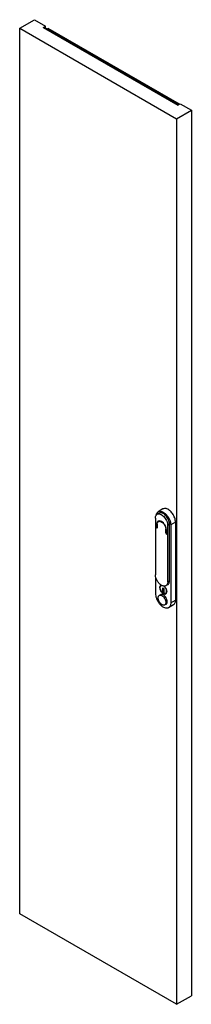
# Model space of a CAD drawing. Header units: millimetres. Extents: x 587 to 892, y 159 to 1907.
import ezdxf

# ---------------------------------------------------------------- set-up
doc = ezdxf.new("R2010")
doc.units = ezdxf.units.MM
doc.header["$LTSCALE"] = 134.339883
doc.layers.get('0').update_dxf_attribs({"linetype": 'CONTINUOUS'})

msp = doc.modelspace()

# ---------------------------------------------------------------- linework, layer by layer
at = {"color": 7}
for p, q in [((587.5, 1891.7), (613.8, 1906.9)), ((613.8, 1906.9), (633.6, 1895.4)), ((587.5, 319.9), (587.5, 1891.7)), ((587.5, 1891.7), (866.1, 1730.8)), ((629.2, 1892.9), (633.6, 1895.4)), ((629.2, 1892.9), (868.2, 1754.9)), ((633.6, 1894.4), (630.1, 1892.4)), ((632.2, 1893), (632.2, 1891.1)), ((632.2, 1893), (869.8, 1755.9)), ((633.6, 1894.4), (633.6, 1895.4)), ((638.1, 1891.2), (636.8, 1890.4)), ((871.2, 1756.7), (638.1, 1891.2)), ((868.2, 1754.9), (872.6, 1757.4)), ((872.6, 1757.4), (892.4, 1746)), ((866.1, 1730.8), (892.4, 1746)), ((866.1, 1730.8), (866.1, 159.1)), ((892.4, 1746), (892.4, 174.2)), ((842, 1038.3), (833.5, 1033.4)), ((828.5, 1021.8), (828.5, 921.8)), ((835, 1030.8), (831.7, 1028.9)), ((836.2, 1017.2), (833.6, 1016.7)), ((836.2, 1017.2), (833.9, 1015.9)), ((837.9, 1016.6), (837.2, 1016.3)), ((842, 1014), (841.6, 1013.7)), ((864.3, 1014.8), (855.8, 1009.9)), ((864.3, 1014.8), (864.3, 876.4)), ((831.1, 1005.6), (828.5, 1005.4)), ((828.5, 1005.4), (829.8, 1004.9)), ((829.8, 1004.9), (831, 1005.6)), ((831.6, 1004.8), (830.9, 1004.4)), ((830.9, 1004.4), (831.4, 1004.4)), ((831.7, 1011.7), (831.1, 1011.3)), ((831.1, 1005.6), (831.1, 1011.3)), ((831.6, 1005.9), (831.1, 1005.6)), ((831.4, 1004.4), (831.6, 1004.8)), ((831.6, 1011.3), (831.6, 1006.1)), ((831.6, 1006.1), (831.6, 1004.8)), ((847.6, 1002.6), (847.2, 1002.3)), ((847.2, 1001.6), (847.2, 1002.3)), ((847.7, 1001.9), (847.2, 1001.6)), ((847.2, 995.8), (847.2, 1001.6)), ((847.7, 997.4), (847.2, 997.1)), ((847.7, 1001.7), (847.7, 996)), ((853.7, 1011.5), (850.4, 1009.6)), ((853.7, 1011.1), (850.4, 1009.2)), ((850.4, 1009.2), (850.4, 1009.6)), ((850.4, 909.2), (850.4, 1009.2)), ((853.7, 1011.1), (853.7, 1011.5)), ((853.7, 911.1), (853.7, 1011.1)), ((855.8, 1009.9), (855.8, 871.5)), ((847.2, 995.8), (847.7, 996.1)), ((850.4, 992.7), (847.7, 996)), ((848.6, 995), (847.9, 994.5)), ((849, 993.9), (847.9, 994.5)), ((849.3, 994.1), (849, 993.9)), ((849, 993.9), (850.4, 992.7)), ((828.5, 921.8), (828.5, 921.4)), ((829.6, 886.6), (829.6, 915.6)), ((850.4, 909.2), (853.7, 911.1)), ((836.5, 898.6), (836.5, 898.9)), ((836.6, 898.9), (836.5, 898.9)), ((836.5, 898.6), (836.7, 898.7)), ((836.7, 898.7), (836.6, 898.9)), ((842, 898.3), (843.6, 897.4)), ((842, 891.1), (842, 898.3)), ((843.6, 892), (842, 891.1)), ((843.6, 897.4), (843.6, 890.1)), ((850.5, 904), (847.2, 902.1)), ((848.9, 892.3), (848.9, 891.6)), ((837.9, 886.2), (835.4, 884.8)), ((843.6, 890.1), (842, 891.1)), ((855.8, 871.5), (864.3, 876.4)), ((847.6, 869.3), (845.2, 868)), ((860.5, 867.9), (852, 863)), ((866.1, 159.1), (587.5, 319.9)), ((866.1, 159.1), (892.4, 174.2))]:
    msp.add_line(p, q, dxfattribs=at)
for centre, radius, start, end in [((838.8, 1017.1), 23.9, 46.9075, 50.8083), ((831.2, 1002.4), 15.4, 44.3258, 47.5395), ((833.4, 1012.1), 31.2, 35.2403, 35.6563), ((842.1, 1011.3), 11, 179.7043, 180.0002), ((841.4, 898.9), 4.93, 179.7185, 180.5186), ((845.6, 899), 8.93, 182.3125, 183.0071), ((830.6, 870.8), 16.8, 29.5667, 33.8142), ((833, 872.2), 16.8, 28.944, 33.6516)]:
    msp.add_arc(centre, radius, start, end, dxfattribs=at)
for points, knots in [([(829.8, 1027.2), (830, 1028.5), (830.5, 1030.4), (832.1, 1032.4), (833, 1033.1), (833.5, 1033.4)], [0, 0, 0, 0, 0.535513, 0.773147, 1, 1, 1, 1]), ([(833.5, 1033.4), (833.9, 1033.7), (834.9, 1034.1), (837.2, 1034.4), (840.5, 1033.8), (844.3, 1031.7), (847.9, 1028.5), (851.2, 1024.3), (853.7, 1019.6), (855.4, 1014.8), (855.8, 1011.4), (855.8, 1009.9)], [0, 0, 0, 0, 0.042879, 0.087529, 0.186937, 0.304253, 0.437981, 0.582389, 0.729606, 0.871258, 1, 1, 1, 1]), ([(853.7, 1011.5), (853.6, 1012.9), (853.2, 1015.6), (851.8, 1019.7), (849.6, 1023.5), (846.9, 1026.9), (843.9, 1029.5), (840.7, 1031.2), (837.6, 1031.8), (835.7, 1031.3), (835, 1030.8)], [0, 0, 0, 0, 0.130555, 0.273149, 0.420492, 0.564443, 0.697446, 0.8141, 0.913153, 1, 1, 1, 1]), ([(853.9, 1035.6), (852.9, 1036.4), (850.8, 1037.8), (847.6, 1039.1), (844.6, 1039.3), (842.7, 1038.8), (842, 1038.3)], [0, 0, 0, 0, 0.299787, 0.56357, 0.792852, 1, 1, 1, 1]), ([(858.8, 1030.3), (858.5, 1030.7), (857.4, 1032.2), (856.1, 1033.6), (855.1, 1034.5)], [0, 0, 0, 0, 0.25613, 1, 1, 1, 1]), ([(828.5, 1021.8), (828.5, 1022.6), (828.6, 1024.1), (829.2, 1026.2), (830.2, 1027.8), (831.2, 1028.6), (831.7, 1028.9)], [0, 0, 0, 0, 0.289801, 0.54905, 0.782231, 1, 1, 1, 1]), ([(833.6, 1016.7), (833.2, 1016.5), (832.5, 1015.9), (831.7, 1014.6), (831.2, 1013.1), (831.1, 1012), (831.1, 1011.4)], [0, 0, 0, 0, 0.218096, 0.451411, 0.710526, 1, 1, 1, 1]), ([(831.6, 1011.3), (831.7, 1012.2), (831.9, 1013.7), (832.9, 1015.2), (833.5, 1015.7), (833.9, 1015.9)], [0, 0, 0, 0, 0.544034, 0.778991, 1, 1, 1, 1]), ([(831.7, 1028.9), (832.4, 1029.4), (834.4, 1029.9), (837.4, 1029.3), (840.6, 1027.6), (843.6, 1025), (846.3, 1021.6), (848.5, 1017.7), (849.9, 1013.7), (850.3, 1011), (850.4, 1009.6)], [0, 0, 0, 0, 0.086847, 0.185901, 0.302555, 0.435556, 0.579505, 0.726848, 0.869443, 1, 1, 1, 1]), ([(833.9, 1015.9), (834.4, 1016.2), (835.5, 1016.5), (836.6, 1016.4), (837.2, 1016.3)], [0, 0, 0, 0, 0.473978, 1, 1, 1, 1]), ([(842.7, 1013.5), (841.7, 1014.5), (839.8, 1016.2), (837.3, 1017.1), (836.2, 1017.2)], [0, 0, 0, 0, 0.549316, 1, 1, 1, 1]), ([(837.2, 1016.3), (837.4, 1016.2), (837.8, 1016.1), (838.5, 1015.7), (839.4, 1015.2), (840.5, 1014.5), (841.2, 1014), (841.6, 1013.7)], [0, 0, 0, 0, 0.113836, 0.233883, 0.481039, 0.734574, 1, 1, 1, 1]), ([(864.3, 1014.8), (864.3, 1017.4), (863.1, 1022.8), (860.6, 1027.7), (858.9, 1030.1)], [0, 0, 0, 0, 0.475428, 1, 1, 1, 1]), ([(842.2, 1013.1), (843.7, 1011.7), (845.9, 1008.2), (847.1, 1004.3), (847.2, 1002.3)], [0, 0, 0, 0, 0.515497, 1, 1, 1, 1]), ([(847.7, 1001.7), (847.7, 1002.7), (847.5, 1004.8), (846.1, 1008.9), (844.2, 1011.8), (842.7, 1013.5)], [0, 0, 0, 0, 0.229406, 0.481733, 1, 1, 1, 1]), ([(847.2, 995.8), (847.2, 995.5), (847.3, 995), (847.7, 994.7), (847.9, 994.5)], [0, 0, 0, 0, 0.500001, 1, 1, 1, 1]), ([(838.7, 903.3), (837.3, 904.2), (834.6, 906.7), (831.4, 911.1), (829.2, 916.1), (828.5, 919.7), (828.5, 921.4)], [0, 0, 0, 0, 0.240185, 0.501853, 0.762522, 1, 1, 1, 1]), ([(850.4, 909.2), (850.4, 908.4), (850.3, 906.9), (849.7, 904.8), (848.6, 903.2), (847.7, 902.4), (847.2, 902.1)], [0, 0, 0, 0, 0.289801, 0.54905, 0.782231, 1, 1, 1, 1]), ([(850.5, 904), (851, 904.3), (851.9, 905.1), (853, 906.7), (853.6, 908.8), (853.7, 910.3), (853.7, 911.1)], [0, 0, 0, 0, 0.217767, 0.450948, 0.710198, 1, 1, 1, 1]), ([(838.3, 903), (838, 902.8), (837.5, 902.3), (836.9, 901.4), (836.6, 900.2), (836.5, 899.4), (836.5, 898.9)], [0, 0, 0, 0, 0.217771, 0.450934, 0.710221, 1, 1, 1, 1]), ([(836.5, 898.6), (836.6, 897.6), (837, 895.6), (838.3, 892.7), (840.1, 890.1), (841.7, 888.8), (842.6, 888.3)], [0, 0, 0, 0, 0.239297, 0.501206, 0.762469, 1, 1, 1, 1]), ([(836.6, 899), (836.6, 899.8), (836.8, 901), (837.6, 902.3), (838.1, 902.8), (838.3, 903)], [0, 0, 0, 0, 0.547018, 0.781619, 1, 1, 1, 1]), ([(842.6, 888.4), (841.8, 888.9), (840.3, 890.2), (838.4, 892.7), (837.1, 895.6), (836.7, 897.6), (836.7, 898.6)], [0, 0, 0, 0, 0.237815, 0.49863, 0.760174, 1, 1, 1, 1]), ([(837.1, 898.6), (837.1, 899.4), (837.3, 900.5), (838, 901.7), (838.5, 902.2), (838.8, 902.3)], [0, 0, 0, 0, 0.547696, 0.781563, 1, 1, 1, 1]), ([(842.8, 888.9), (842, 889.3), (840.5, 890.6), (838.7, 893), (837.5, 895.8), (837.1, 897.7), (837.1, 898.6)], [0, 0, 0, 0, 0.237228, 0.499999, 0.762771, 1, 1, 1, 1]), ([(847.2, 902.1), (846.6, 901.7), (845.3, 901.3), (843.2, 901.3), (840.9, 902), (839.4, 902.8), (838.7, 903.3)], [0, 0, 0, 0, 0.21411, 0.445814, 0.70652, 1, 1, 1, 1]), ([(838.8, 902.3), (838.9, 902.4), (839.3, 902.6), (839.9, 902.7), (840.2, 902.7)], [0, 0, 0, 0, 0.243862, 1, 1, 1, 1]), ([(843.4, 901.5), (844.1, 901), (845.5, 899.7), (847.1, 897.4), (848.2, 894.8), (848.5, 893), (848.5, 892.1)], [0, 0, 0, 0, 0.243723, 0.5065, 0.765781, 1, 1, 1, 1]), ([(848.5, 892.2), (848.5, 893), (848.2, 894.8), (847.2, 897.3), (845.7, 899.6), (844.4, 900.9), (843.7, 901.4)], [0, 0, 0, 0, 0.233493, 0.491881, 0.754626, 1, 1, 1, 1]), ([(848.9, 892.3), (848.9, 893.1), (848.5, 894.8), (847.2, 898.1), (845.5, 900.3), (844.2, 901.5)], [0, 0, 0, 0, 0.236171, 0.492834, 1, 1, 1, 1]), ([(848.5, 892.1), (848.5, 891.4), (848.3, 890.2), (847.6, 889), (847.1, 888.6), (846.8, 888.5)], [0, 0, 0, 0, 0.547696, 0.781563, 1, 1, 1, 1]), ([(846.9, 888.5), (847.1, 888.6), (847.6, 889.1), (848.4, 890.3), (848.5, 891.4), (848.5, 892.2)], [0, 0, 0, 0, 0.218437, 0.452304, 1, 1, 1, 1]), ([(847.1, 887.7), (847.4, 887.9), (847.9, 888.3), (848.7, 889.6), (848.9, 890.8), (848.9, 891.6)], [0, 0, 0, 0, 0.219265, 0.453479, 1, 1, 1, 1]), ([(852, 863), (851.5, 862.7), (850.5, 862.3), (848.2, 862), (845, 862.6), (841.2, 864.7), (837.5, 867.9), (834.3, 872.1), (831.7, 876.8), (830.1, 881.7), (829.6, 885), (829.6, 886.6)], [0, 0, 0, 0, 0.042879, 0.087529, 0.186937, 0.304253, 0.437981, 0.582389, 0.729606, 0.871258, 1, 1, 1, 1]), ([(833.4, 880.4), (833.4, 880.9), (833.5, 881.8), (833.9, 883.1), (834.5, 884.2), (835.1, 884.7), (835.4, 884.8)], [0, 0, 0, 0, 0.289774, 0.549067, 0.782226, 1, 1, 1, 1]), ([(840.3, 868.4), (839.3, 869), (837.5, 870.6), (835.3, 873.5), (833.9, 876.9), (833.4, 879.2), (833.4, 880.4)], [0, 0, 0, 0, 0.237228, 0.499999, 0.762771, 1, 1, 1, 1]), ([(835.4, 884.8), (835.7, 885), (836.4, 885.3), (837.5, 885.3), (838.7, 885.1), (840.5, 884.4), (842.6, 882.8), (844, 881.1), (844.6, 880.2)], [0, 0, 0, 0, 0.09252, 0.190729, 0.298769, 0.418675, 0.692604, 1, 1, 1, 1]), ([(847, 881.5), (846.4, 882.5), (845, 884.2), (842.9, 885.8), (841.2, 886.5), (840, 886.7), (838.8, 886.7), (838.2, 886.4), (837.9, 886.2)], [0, 0, 0, 0, 0.307375, 0.581414, 0.701356, 0.809394, 0.907556, 1, 1, 1, 1]), ([(847.1, 887.7), (846.8, 887.6), (846.1, 887.4), (845, 887.4), (843.8, 887.7), (843, 888.1), (842.6, 888.4)], [0, 0, 0, 0, 0.215643, 0.448828, 0.709146, 1, 1, 1, 1]), ([(842.6, 888.3), (843, 888), (843.7, 887.6), (845, 887.3), (846.1, 887.3), (846.8, 887.5), (847.1, 887.7)], [0, 0, 0, 0, 0.291364, 0.551209, 0.783757, 1, 1, 1, 1]), ([(846.8, 888.5), (846.5, 888.3), (845.9, 888.1), (844.5, 888), (843.5, 888.5), (842.8, 888.9)], [0, 0, 0, 0, 0.218438, 0.452305, 1, 1, 1, 1]), ([(845.3, 879.1), (845.9, 878), (846.8, 875.9), (847.2, 873.5), (847.2, 872.4)], [0, 0, 0, 0, 0.525534, 1, 1, 1, 1]), ([(849.6, 873.8), (849.6, 874.9), (849.2, 877.2), (848.3, 879.3), (847.8, 880.3)], [0, 0, 0, 0, 0.47451, 1, 1, 1, 1]), ([(860.5, 867.9), (861.1, 868.2), (862.2, 869.2), (863.4, 871.2), (864.2, 873.6), (864.3, 875.4), (864.3, 876.4)], [0, 0, 0, 0, 0.217767, 0.450949, 0.710192, 1, 1, 1, 1]), ([(845.2, 868), (844.9, 867.8), (844.1, 867.5), (842.9, 867.5), (841.6, 867.8), (840.8, 868.2), (840.3, 868.4)], [0, 0, 0, 0, 0.217775, 0.450931, 0.710225, 1, 1, 1, 1]), ([(847.2, 872.4), (847.2, 871.9), (847.1, 871), (846.8, 869.7), (846.1, 868.6), (845.5, 868.1), (845.2, 868)], [0, 0, 0, 0, 0.289776, 0.54907, 0.782226, 1, 1, 1, 1]), ([(847.6, 869.3), (847.9, 869.5), (848.5, 870), (849.2, 871.1), (849.5, 872.4), (849.6, 873.3), (849.6, 873.8)], [0, 0, 0, 0, 0.217774, 0.45093, 0.710224, 1, 1, 1, 1]), ([(855.8, 871.5), (855.8, 870.5), (855.7, 868.7), (854.9, 866.3), (853.7, 864.3), (852.6, 863.3), (852, 863)], [0, 0, 0, 0, 0.289806, 0.549048, 0.782231, 1, 1, 1, 1])]:
    msp.add_open_spline(points, degree=3, knots=knots, dxfattribs=at)
for points in [[(835.1, 1016.7), (835.2, 1016.9), (835.3, 1017.1), (835.4, 1017.2)], [(829.8, 1004.9), (830.2, 1004.8), (830.6, 1004.6), (830.9, 1004.4)], [(836.6, 898.9), (836.6, 899), (836.6, 899), (836.6, 899)], [(839, 903.3), (838.8, 903.2), (838.5, 903.1), (838.3, 903)]]:
    msp.add_open_spline(points, degree=3, dxfattribs=at)

doc.saveas('drawing.dxf')
